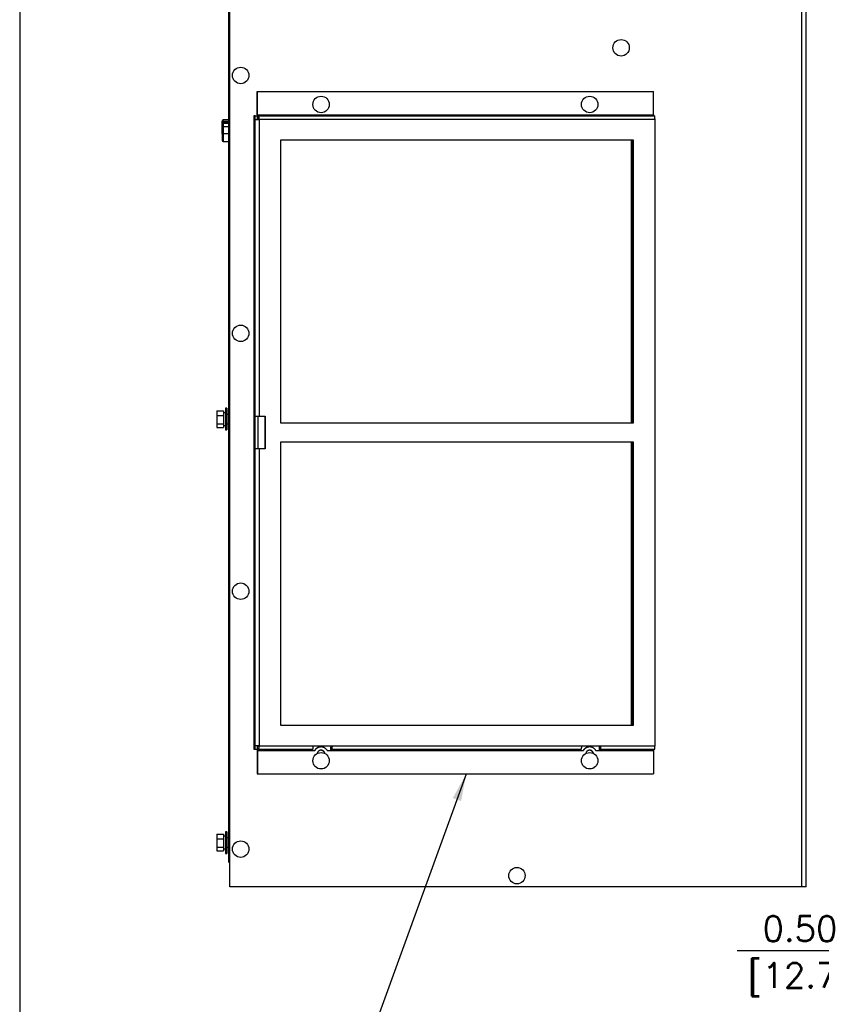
# Model space of a CAD drawing. Header units: inches. Extents: x -1 to 102, y 3 to 82.
# Tile 2 of 17: x -1 to 20, y 33 to 59. Entities that reach past the tile are written whole.
import ezdxf

# ---------------------------------------------------------------- set-up
doc = ezdxf.new("R2010")
doc.units = ezdxf.units.IN
doc.header["$LTSCALE"] = 12
doc.header["$MEASUREMENT"] = 0
doc.header["$PDSIZE"] = -1
doc.linetypes.add('SLD-Solid', pattern=[0])
for name, color, linetype, lineweight in [('DIMENSIONS', 140, 'SLD-Solid', 25), ('DIMENSIONS @ 1', 140, 'SLD-Solid', 25), ('TEXT', 140, 'SLD-Solid', 25), ('TEXT @ 1', 140, 'SLD-Solid', 25)]:
    doc.layers.add(name, color=color, linetype=linetype, lineweight=lineweight)
doc.styles.add('ROMANS', font='romans.shx')
doc.dimstyles.new('FSTD1', dxfattribs={"dimtxt": 0.65, "dimasz": 0.7, "dimexe": 0.5, "dimexo": 0.5, "dimgap": 0.25, "dimtad": 1, "dimzin": 9, "dimdsep": 46, "dimtxsty": 'ROMANS', "dimcen": 0, "dimadec": 0, "dimazin": 0, "dimtfac": 1, "dimtmove": 0, "dimatfit": 3, "dimfxl": 0, "dimtolj": 1, "dimarcsym": 0})

# ---------------------------------------------------------------- blocks, each defined once
blk = doc.blocks.new('*D90')
at = {"layer": 'Defpoints', "color": 0}
for p in [(22.049, 39.865), (22.547, 36.2), (22.049, 34.414)]:
    blk.add_point(p, dxfattribs=at)
at = {"layer": 'DIMENSIONS', "color": 0, "lineweight": -2}
for p, q in [((22.049, 39.365), (22.049, 33.914)), ((22.547, 35.7), (22.547, 33.914)), ((21.349, 34.414), (17.394, 34.414)), ((22.547, 34.414), (22.049, 34.414)), ((23.247, 34.414), (23.947, 34.414))]:
    blk.add_line(p, q, dxfattribs=at)
at = {"layer": 'DIMENSIONS', "color": 0}
for points in [[(21.349, 34.531), (21.349, 34.297), (22.049, 34.414)], [(23.247, 34.531), (23.247, 34.297), (22.547, 34.414)]]:
    blk.add_solid(points, dxfattribs=at)
at = {"layer": 'DIMENSIONS', "color": 0, "char_height": 0.65, "attachment_point": 5, "style": 'ROMANS'}
for s, insert in [('\\A1;0.50', (19.022, 34.989)), ('\\A1;[12.7]', (19.022, 33.669))]:
    blk.add_mtext(s, dxfattribs=dict(at, insert=insert))

msp = doc.modelspace()

# ---------------------------------------------------------------- linework, layer by layer
for p, q in [((4.215, 36.077), (4.215, 71.505)), ((4.22, 36.077), (4.22, 71.505)), ((4.18, 71.341), (4.18, 36.758)), ((4.206, 71.341), (4.206, 36.728)), ((4.21, 71.13), (4.21, 36.728)), ((19.071, 36.077), (19.071, 68.664)), ((19.18, 36.077), (19.18, 68.664)), ((4.927, 56.742), (4.933, 56.742)), ((4.927, 56.136), (4.927, 56.742)), ((4.933, 56.742), (15.214, 56.742)), ((4.933, 56.136), (4.933, 56.742)), ((15.214, 56.136), (15.214, 56.742)), ((4.877, 56.105), (4.836, 56.105)), ((4.836, 56.105), (4.836, 39.652)), ((4.877, 56.012), (4.877, 56.105)), ((4.877, 56.105), (4.938, 56.105)), ((4.933, 56.136), (15.214, 56.136)), ((4.968, 56.105), (4.938, 56.105)), ((4.938, 56.012), (4.938, 56.105)), ((4.968, 56.043), (4.938, 56.043)), ((4.938, 56.042), (4.969, 56.042)), ((4.968, 56.105), (15.249, 56.105)), ((4.015, 55.944), (4.015, 55.971)), ((4.015, 55.897), (4.015, 55.944)), ((4.015, 55.944), (4.045, 55.944)), ((4.015, 55.82), (4.015, 55.897)), ((4.015, 55.643), (4.015, 55.82)), ((4.015, 55.82), (4.045, 55.82)), ((4.045, 55.97), (4.045, 56.001)), ((4.18, 56.001), (4.045, 56.001)), ((4.045, 55.97), (4.18, 55.97)), ((4.045, 55.944), (4.045, 55.97)), ((4.045, 55.944), (4.045, 55.927)), ((4.18, 55.944), (4.045, 55.944)), ((4.045, 55.927), (4.18, 55.927)), ((4.045, 55.927), (4.045, 55.909)), ((4.045, 55.909), (4.045, 55.833)), ((4.18, 55.909), (4.045, 55.909)), ((4.045, 55.833), (4.18, 55.833)), ((4.045, 55.82), (4.045, 55.833)), ((4.045, 55.82), (4.045, 55.638)), ((4.18, 55.82), (4.045, 55.82)), ((4.877, 56.012), (4.877, 56.012)), ((4.877, 56.012), (4.976, 56.012)), ((4.877, 48.302), (4.877, 56.012)), ((4.976, 56.012), (4.976, 48.302)), ((15.257, 56.012), (4.976, 56.012)), ((15.257, 39.742), (15.257, 56.012)), ((4.015, 55.643), (4.015, 55.469)), ((4.18, 55.638), (4.045, 55.638)), ((4.045, 55.638), (4.045, 55.439)), ((4.045, 55.439), (4.18, 55.439)), ((14.699, 55.477), (5.534, 55.477)), ((5.534, 55.477), (5.534, 48.127)), ((14.64, 55.477), (14.64, 48.127)), ((14.643, 55.477), (14.643, 48.127)), ((14.694, 48.127), (14.694, 55.477)), ((14.699, 48.127), (14.699, 55.477)), ((3.876, 48.442), (3.876, 48.324)), ((3.876, 48.442), (4.053, 48.442)), ((4.053, 48.442), (4.053, 48.324)), ((4.102, 48.39), (4.053, 48.39)), ((4.102, 48.509), (4.102, 47.945)), ((4.14, 48.509), (4.102, 48.509)), ((4.14, 48.509), (4.14, 47.945)), ((4.18, 48.351), (4.14, 48.351)), ((3.876, 48.324), (3.876, 48.109)), ((3.876, 48.324), (4.053, 48.324)), ((3.876, 48.109), (3.876, 48.012)), ((3.876, 48.109), (4.053, 48.109)), ((4.053, 48.324), (4.053, 48.109)), ((4.053, 48.109), (4.053, 48.012)), ((4.14, 48.103), (4.18, 48.103)), ((4.859, 48.302), (4.877, 48.302)), ((4.859, 48.302), (4.859, 47.452)), ((4.875, 47.452), (4.875, 48.302)), ((4.877, 48.302), (4.976, 48.302)), ((4.94, 48.302), (4.94, 47.452)), ((4.976, 48.302), (5.134, 48.302)), ((5.128, 48.302), (5.128, 47.452)), ((5.134, 48.302), (5.134, 47.452)), ((5.534, 48.127), (14.699, 48.127)), ((3.876, 48.012), (4.053, 48.012)), ((4.053, 48.064), (4.102, 48.064)), ((4.102, 47.945), (4.14, 47.945)), ((14.699, 47.627), (5.534, 47.627)), ((5.534, 47.627), (5.534, 40.277)), ((14.64, 47.627), (14.64, 40.277)), ((14.643, 47.627), (14.643, 40.277)), ((14.694, 40.277), (14.694, 47.627)), ((14.699, 40.277), (14.699, 47.627)), ((4.877, 47.452), (4.859, 47.452)), ((4.877, 39.742), (4.877, 47.452)), ((4.976, 47.452), (4.877, 47.452)), ((4.976, 47.452), (4.976, 39.742)), ((5.134, 47.452), (4.976, 47.452)), ((5.534, 40.277), (14.699, 40.277)), ((4.836, 39.652), (4.877, 39.652)), ((4.877, 39.652), (4.877, 39.742)), ((4.909, 39.742), (4.877, 39.742)), ((4.877, 39.652), (4.938, 39.652)), ((4.976, 39.742), (4.909, 39.742)), ((4.938, 39.652), (4.938, 39.742)), ((4.968, 39.711), (4.938, 39.711)), ((4.976, 39.742), (6.381, 39.742)), ((6.381, 39.742), (6.879, 39.742)), ((6.586, 39.711), (6.581, 39.711)), ((6.838, 39.711), (6.871, 39.711)), ((6.879, 39.742), (13.354, 39.742)), ((13.354, 39.742), (13.852, 39.742)), ((13.56, 39.711), (13.554, 39.711)), ((13.812, 39.711), (13.844, 39.711)), ((13.852, 39.742), (15.257, 39.742)), ((4.927, 39.618), (4.927, 39.012)), ((4.933, 39.618), (6.337, 39.618)), ((4.933, 39.618), (4.933, 39.012)), ((4.968, 39.649), (4.936, 39.649)), ((4.968, 39.649), (6.373, 39.649)), ((6.337, 39.618), (6.425, 39.618)), ((6.748, 39.618), (6.836, 39.618)), ((6.836, 39.618), (13.311, 39.618)), ((6.838, 39.649), (6.871, 39.649)), ((6.871, 39.649), (13.346, 39.649)), ((13.311, 39.618), (13.399, 39.618)), ((13.721, 39.618), (13.809, 39.618)), ((13.809, 39.618), (15.214, 39.618)), ((13.812, 39.649), (13.844, 39.649)), ((13.844, 39.649), (15.249, 39.649)), ((15.214, 39.618), (15.214, 39.012)), ((4.927, 39.012), (4.933, 39.012)), ((4.933, 39.012), (15.214, 39.012)), ((3.876, 37.442), (3.876, 37.324)), ((3.876, 37.442), (4.053, 37.442)), ((4.053, 37.442), (4.053, 37.324)), ((4.102, 37.39), (4.053, 37.39)), ((4.102, 37.509), (4.102, 36.945)), ((4.14, 37.509), (4.102, 37.509)), ((4.14, 37.509), (4.14, 36.945)), ((4.18, 37.351), (4.14, 37.351)), ((3.876, 37.324), (3.876, 37.109)), ((3.876, 37.324), (4.053, 37.324)), ((3.876, 37.109), (3.876, 37.012)), ((3.876, 37.109), (4.053, 37.109)), ((4.053, 37.324), (4.053, 37.109)), ((4.053, 37.109), (4.053, 37.012)), ((4.14, 37.103), (4.18, 37.103)), ((3.876, 37.012), (4.053, 37.012)), ((4.053, 37.064), (4.102, 37.064)), ((4.102, 36.945), (4.14, 36.945)), ((4.18, 36.758), (4.18, 36.728)), ((4.206, 36.728), (4.18, 36.728)), ((4.206, 36.728), (4.21, 36.728)), ((4.215, 36.728), (4.21, 36.728)), ((4.22, 36.077), (4.215, 36.077)), ((19.071, 36.077), (4.22, 36.077)), ((19.18, 36.077), (19.071, 36.077))]:
    msp.add_line(p, q)
for centre, radius, start, end in [((4.045, 55.971), 0.03, 90, 180), ((4.045, 55.897), 0.03, 90, 180), ((4.045, 55.469), 0.03, 180, 270), ((4.269, 36.758), 0.089, 199.699, 232.532)]:
    msp.add_arc(centre, radius, start, end)
for centre, major_axis in [((14.377, 57.875), (0, 0.214)), ((4.499, 57.156), (0, 0.214)), ((6.587, 56.402), (0, -0.214)), ((13.561, 56.402), (0, -0.214)), ((4.499, 50.456), (0, 0.214)), ((4.499, 43.756), (0, 0.214)), ((6.587, 39.352), (0, -0.214)), ((13.561, 39.352), (0, -0.214)), ((4.499, 37.056), (0, 0.214)), ((11.672, 36.367), (0, 0.214))]:
    msp.add_ellipse(centre, major_axis=major_axis, ratio=0.996195)
for points, weights in [([(4.927, 56.136), (4.927, 56.12), (4.928, 56.105)], [1, 0.985601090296, 1]), ([(4.933, 56.136), (4.933, 56.105), (4.936, 56.105)], [1, 0.707106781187, 1]), ([(4.939, 56.012), (4.939, 56.02), (4.938, 56.026)], [1, 0.989003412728, 1]), ([(4.976, 56.012), (4.976, 56.105), (4.968, 56.105)], [1, 0.707106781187, 1]), ([(4.971, 56.012), (4.971, 56.043), (4.968, 56.043)], [1, 0.707106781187, 1]), ([(15.214, 56.136), (15.214, 56.105), (15.216, 56.105)], [1, 0.707106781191, 1]), ([(15.257, 56.012), (15.257, 56.105), (15.249, 56.105)], [1, 0.707106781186, 1]), ([(4.045, 55.97), (4.015, 55.97), (4.015, 55.944)], [1, 0.707106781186, 1]), ([(4.045, 55.909), (4.015, 55.909), (4.015, 55.897)], [1, 0.707106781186, 1]), ([(4.045, 55.833), (4.015, 55.833), (4.015, 55.82)], [1, 0.707106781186, 1]), ([(4.928, 39.652), (4.927, 39.636), (4.927, 39.618)], [1, 0.982544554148, 1]), ([(4.968, 39.711), (4.971, 39.711), (4.971, 39.742)], [1, 0.707106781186, 1]), ([(4.968, 39.649), (4.976, 39.649), (4.976, 39.742)], [1, 0.707106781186, 1]), ([(6.373, 39.649), (6.381, 39.649), (6.381, 39.742)], [1, 0.707106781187, 1]), ([(6.581, 39.711), (6.474, 39.711), (6.42, 39.618)], [1, 0.867179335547, 1]), ([(6.748, 39.618), (6.586, 39.895), (6.425, 39.618)], [1, 0.503999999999, 1]), ([(6.838, 39.711), (6.83, 39.711), (6.83, 39.618)], [1, 0.707106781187, 1]), ([(6.871, 39.711), (6.874, 39.711), (6.874, 39.742)], [1, 0.707106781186, 1]), ([(6.871, 39.649), (6.879, 39.649), (6.879, 39.742)], [1, 0.707106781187, 1]), ([(13.346, 39.649), (13.354, 39.649), (13.354, 39.742)], [1, 0.707106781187, 1]), ([(13.554, 39.711), (13.447, 39.711), (13.393, 39.618)], [1, 0.867179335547, 1]), ([(13.721, 39.618), (13.56, 39.895), (13.399, 39.618)], [1, 0.503999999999, 1]), ([(13.812, 39.711), (13.804, 39.711), (13.804, 39.618)], [1, 0.707106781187, 1]), ([(13.844, 39.711), (13.847, 39.711), (13.847, 39.742)], [1, 0.707106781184, 1]), ([(13.844, 39.649), (13.852, 39.649), (13.852, 39.742)], [1, 0.707106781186, 1]), ([(15.249, 39.649), (15.257, 39.649), (15.257, 39.742)], [1, 0.707106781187, 1]), ([(4.936, 39.649), (4.933, 39.649), (4.933, 39.618)], [1, 0.707106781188, 1]), ([(6.34, 39.649), (6.337, 39.649), (6.337, 39.618)], [1, 0.707106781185, 1]), ([(6.68, 39.545), (6.664, 39.623), (6.584, 39.625)], [1, 0.78533301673, 1]), ([(6.838, 39.649), (6.836, 39.649), (6.836, 39.618)], [1, 0.707106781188, 1]), ([(13.314, 39.649), (13.311, 39.649), (13.311, 39.618)], [1, 0.707106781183, 1]), ([(13.654, 39.545), (13.637, 39.623), (13.557, 39.625)], [1, 0.785333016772, 1]), ([(13.812, 39.649), (13.809, 39.649), (13.809, 39.618)], [1, 0.707106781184, 1]), ([(15.216, 39.649), (15.214, 39.649), (15.214, 39.618)], [1, 0.707106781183, 1])]:
    msp.add_rational_spline(points, weights, degree=2)
msp.add_open_spline([(4.015, 55.643), (4.015, 55.642), (4.016, 55.641), (4.019, 55.64), (4.021, 55.64), (4.027, 55.639), (4.03, 55.638), (4.037, 55.638), (4.041, 55.638), (4.045, 55.638)], degree=3, knots=[0, 0, 0, 0, 0.25, 0.25, 0.5, 0.5, 0.75, 0.75, 1, 1, 1, 1])
for points, weights in [([(6.686, 39.542), (6.671, 39.626), (6.586, 39.625), (6.501, 39.625), (6.486, 39.541)], [1, 0.765841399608, 1, 0.765841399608, 1]), ([(13.66, 39.542), (13.645, 39.626), (13.559, 39.625), (13.474, 39.625), (13.46, 39.541)], [1, 0.765841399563, 1, 0.765841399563, 1])]:
    msp.add_rational_spline(points, weights, degree=2, knots=[0, 0, 0, 0.5, 0.5, 1, 1, 1])
at = {"layer": 'TEXT'}
msp.add_line((-1.239, 81.572), (-1.239, 3.072), dxfattribs=at)

# ---------------------------------------------------------------- dimensions: what is measured, and where the dimension line sits
at = {"layer": 'DIMENSIONS @ 1'}
dim = msp.add_linear_dim(base=(22.049, 34.414), p1=(22.547, 36.2), p2=(22.049, 39.865), dimstyle='FSTD1', override={"dimscale": 1, "dimzin": 1, "dimpost": '\\X', "dimtix": 0, "dimtofl": 1, "dimtmove": 0, "dimatfit": 3}, dxfattribs=at)
dim.commit()
dim.dimension.update_dxf_attribs({"geometry": '*D90', "text_midpoint": (19.022, 34.414)})

# ---------------------------------------------------------------- leaders
at = {"layer": 'TEXT @ 1'}
msp.add_leader([(10.353, 39.003), (8.103, 32.806), (9.019, 32.806)], dimstyle='FSTD1', override={"dimscale": 1}, dxfattribs=at)

doc.saveas('drawing.dxf')
